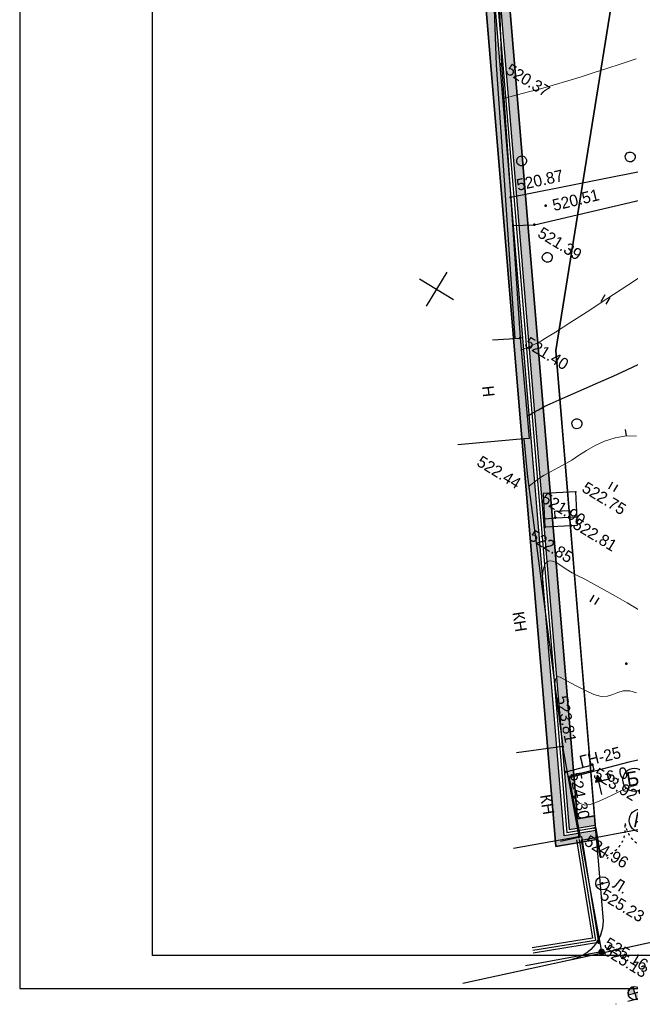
# Model space of a CAD drawing. Header units: millimetres. Extents: x 0 to 1576219, y -334896 to 156638.
# Tile 8 of 63: x 299981 to 346062, y -213232 to -138936. Entities that reach past the tile are written whole.
import ezdxf
from ezdxf import colors
from ezdxf.entities.mleader import LeaderData, LeaderLine
from ezdxf.math import Vec2, Vec3

# ---------------------------------------------------------------- set-up
doc = ezdxf.new("R2010")
doc.units = ezdxf.units.MM
doc.linetypes.add('ACAD_ISO03W100', pattern=[30, 12, -18])
doc.linetypes.add('Д_ТРОТ_ТРУБА', pattern=[3, 1.5, -1.5])
for name, color, linetype in [('(001) Сетка', 92, 'Continuous'), ('(003) Пункты', 7, 'Continuous'), ('(004) Точки рельефа', 7, 'Continuous'), ('(004a) Точки рельефа (отк.)', 7, 'Continuous'), ('(007) Здания', 7, 'Continuous'), ('(011) Колодцы', 7, 'Continuous'), ('(013) Газ', 30, 'ИК_Газопровод -------г--------'), ('(014) Водопровод', 5, 'ИК_Водопровод -------в--------'), ('(022) Возд. Линии', 7, 'Continuous'), ('(025) Дорога', 7, 'Continuous'), ('(031) Горизонтали', 42, 'Continuous'), ('(035) Откосы', 7, 'Continuous'), ('(036) Растительность', 7, 'Continuous'), ('(038) Деревья', 7, 'Continuous'), ('(040) Ограда', 7, 'Continuous'), ('GLUXOY OG', 7, 'Continuous'), ('METALL OG', 7, 'Continuous')]:
    doc.layers.add(name, color=color, linetype=linetype)
doc.layers.add('(032) Горизонтали утолщенные', color=32, linetype='Continuous', lineweight=30)
doc.layers.add('(042) Бергштрих', color=32, linetype='Continuous', lineweight=30)
doc.layers.add('К1', color=7, linetype='Continuous', lineweight=40, true_color=0x076e4b)
doc.styles.add('BM-431', font='txt')
doc.styles.add('D-431', font='txt')
doc.styles.add('FAYZXON', font='GOTHICB.TTF')
doc.styles.add('GOST', font='isocpeur.ttf')
doc.styles.add('P-131', font='txt')
doc.styles.add('S', font='txtwr', dxfattribs={"oblique": 15})
doc.linetypes.add('FENCELINE1', pattern='A,6.35,-2.54,[133,ltypeshp.shx,S=2.54,R=0,X=-2.54,Y=0],-2.54,25.4', length=36.83)
doc.linetypes.add('GAZ_VOZDUSH', pattern='A,1,-2,["~",Standard,S=3,R=0,X=-1.5,Y=-1.5],-1,10', length=14)
doc.linetypes.add('ИК_Водопровод -------в--------', pattern='A,9,-0.6,["В",Standard,S=1.2,R=0,X=0,Y=-0.6],-1.2', length=10.8)
doc.linetypes.add('ИК_Газопровод -------г--------', pattern='A,9,-0.6,["Г",Standard,S=1.2,R=0,X=0,Y=-0.6],-1.2', length=10.8)
doc.linetypes.add('ОГРАДА_БЕТ', pattern='A,4,["|",Standard,S=0.8,R=0,X=0,Y=-0.8],4', length=8)
doc.linetypes.add('ОГРАДА_ГЛИН', pattern='A,4,["|",Standard,S=0.8,R=0,X=0,Y=-0.8],0.5,["|",Standard,S=0.8,R=0,X=0,Y=-0.8],3.5', length=8)
doc.linetypes.add('ОГРАДА_М_1М', pattern='A,2.5,["о",Standard,S=1,R=0,X=0,Y=-0.35],0.5,["0",Standard,S=0.5,R=0,X=-0.3,Y=-0.25],2.5', length=5.5)
doc.linetypes.add('ОТКОСЫ_НЕУКР1', pattern='A,0.5,["|",Standard,S=-1.2,R=0,X=0,Y=1.2],1,["|",Standard,S=-0.5,R=0,X=0,Y=0.5],0.5', length=2)
doc.linetypes.add('ОТКОСЫ_УКРЕП', pattern='A,0.5,["|",Standard,S=1.2,R=0,X=0,Y=-1.2],0.8,[".",Standard,S=1,R=0.1,X=0.1,Y=-1.2],0.1,["|",Standard,S=0.5,R=0,X=0,Y=-0.5],0', length=1.4)
doc.dimstyles.new('MAGENTA genplan dimension', dxfattribs={"dimtxt": 1000, "dimasz": 500, "dimexe": 200, "dimexo": 300, "dimgap": 100, "dimtad": 1, "dimdec": 1, "dimlfac": 0.001, "dimzin": 1, "dimtxsty": 'FAYZXON', "dimblk": 'OBLIQUE', "dimcen": 0, "dimclrd": 142, "dimclre": 142, "dimclrt": 6, "dimadec": 0, "dimazin": 0, "dimtfac": 1, "dimtdec": 1, "dimtmove": 0, "dimatfit": 3, "dimldrblk": 'OBLIQUE', "dimfxl": 1, "dimlwd": 30, "dimlwe": 30, "dimarcsym": 0})

# ---------------------------------------------------------------- blocks, each defined once
blk = doc.blocks.new('_Oblique')
at = {"color": 0, "linetype": 'ByBlock', "lineweight": -2}
blk.add_line((-0.5, -0.5), (0.5, 0.5), dxfattribs=at)
blk = doc.blocks.new('*D293')
at = {"color": 142, "lineweight": 30, "transparency": 16777216}
for p, q in [((1989123, -731441), (1989123, -731185)), ((1989123, -731385), (1992223, -731385)), ((1992223, -731441), (1992223, -731185))]:
    blk.add_line(p, q, dxfattribs=at)
at = {"layer": 'Defpoints', "color": 0, "transparency": 16777216}
for p in [(1989123, -731741), (1992223, -731385), (1992223, -731741)]:
    blk.add_point(p, dxfattribs=at)
at = {"color": 142, "lineweight": 30, "transparency": 16777216, "xscale": 500, "yscale": 500, "zscale": 500, "rotation": 180}
blk.add_blockref('_Oblique', (1989123, -731385), dxfattribs=at)
at = {"color": 142, "lineweight": 30, "transparency": 16777216, "xscale": 500, "yscale": 500, "zscale": 500}
blk.add_blockref('_Oblique', (1992223, -731385), dxfattribs=at)
at = {"color": 6, "transparency": 16777216, "insert": (1990673, -730689), "char_height": 1000, "attachment_point": 5, "style": 'FAYZXON'}
blk.add_mtext('3,1', dxfattribs=at)
blk = doc.blocks.new('*D294')
at = {"color": 142, "lineweight": 30, "transparency": 16777216}
for p, q in [((1986356, -727461), (1986356, -724361)), ((1986433, -724361), (1986556, -724361)), ((1986433, -727461), (1986556, -727461))]:
    blk.add_line(p, q, dxfattribs=at)
at = {"layer": 'Defpoints', "color": 0, "transparency": 16777216}
for p in [(1986133, -724361), (1986356, -724361), (1986133, -727461)]:
    blk.add_point(p, dxfattribs=at)
at = {"color": 142, "lineweight": 30, "transparency": 16777216, "xscale": 500, "yscale": 500, "zscale": 500}
for p, rotation in [((1986356, -724361), 90), ((1986356, -727461), 270)]:
    blk.add_blockref('_Oblique', p, dxfattribs=dict(at, rotation=rotation))
at = {"color": 6, "transparency": 16777216, "insert": (1985661, -725911), "char_height": 1000, "attachment_point": 5, "rotation": 90, "style": 'FAYZXON'}
blk.add_mtext('3,1', dxfattribs=at)
blk = doc.blocks.new('d')
at = {"layer": '(038) Деревья'}
blk.add_ellipse((0, 0), major_axis=(0.265, 0.265), ratio=1, start_param=5.497787, end_param=11.780972, dxfattribs=at)
blk = doc.blocks.new('I04010')
for p, q in [((-0.412273, 0.007146), (-0.412273, 1.207146)), ((0.387727, 1.207146), (0.387727, 0.007146))]:
    blk.add_line(p, q)
blk = doc.blocks.new('Setka')
at = {"layer": '(001) Сетка'}
for p, q in [((0, 1.5), (0, -1.5)), ((-1.5, 0), (1.5, 0))]:
    blk.add_line(p, q, dxfattribs=at)
blk = doc.blocks.new('I00110-flat-6')
h = blk.add_hatch(color=7)
edge = h.paths.add_edge_path()
edge.add_line((0.354, 0.354), (0, 0))
edge.add_line((0, 0), (0.354, -0.354))
edge.add_arc((0, 0), 0.5, 315, 405)
edge = h.paths.add_edge_path()
edge.add_line((-0.354, -0.354), (0, 0))
edge.add_line((0, 0), (-0.354, 0.354))
edge.add_arc((0, 0), 0.5, 135, 225)
at = {"layer": '(003) Пункты'}
blk.add_circle((0, 0), 0.5, dxfattribs=at)
at = {"color": 7}
for points in [[(0, 0), (-0.354, 0.354, 0.414214), (-0.354, -0.354)], [(0, 0), (0.354, -0.354, 0.414214), (0.354, 0.354)]]:
    blk.add_lwpolyline(points, format="xyb", close=True, dxfattribs=at)
blk.add_lwpolyline([(0.008, 0), (0.008, 0)], dxfattribs=at)
at = {"color": 4, "linetype": 'Continuous', "style": 'S', "oblique": 15}
blk.add_attdef('G', (0.692, 0.111), '', height=1, dxfattribs=at)
at = {"color": 4, "style": 'S', "oblique": 15}
blk.add_attdef('Z', (0.738, -1.15), '', height=1, dxfattribs=at)
blk = doc.blocks.new('I01171-flat-6')
at = {"layer": '(011) Колодцы'}
blk.add_line((-0.349, -0.361), (0.349, 0.351), dxfattribs=at)
blk.add_circle((0, 0), 0.5, dxfattribs=at)
at = {"color": 4, "style": 'S', "oblique": 15}
blk.add_attdef('Z', (0.547, 0.808), '', height=1, rotation=90, dxfattribs=at)
blk = doc.blocks.new('wef-flat-8')
at = {"layer": '(025) Дорога', "linetype": 'Д_ТРОТ_ТРУБА'}
blk.add_hatch(color=0, dxfattribs=at).paths.add_polyline_path([(-1751554.747, -1402386.181), (-1751554.392, -1402385.83), (-1751554.921, -1402385.65)])
at = {"layer": '(022) Возд. Линии', "color": 0}
for points in [[(-1751554.921, -1402385.65), (-1751554.747, -1402386.181)], [(-1751553.867, -1402386.717), (-1751554.569, -1402386.006)]]:
    blk.add_lwpolyline(points, dxfattribs=at)
at = {"layer": '(025) Дорога', "color": 0, "linetype": 'Д_ТРОТ_ТРУБА'}
blk.add_lwpolyline([(-1751554.747, -1402386.181), (-1751554.392, -1402385.83), (-1751554.921, -1402385.65), (-1751554.747, -1402386.181)], close=True, dxfattribs=at)
blk.add_lwpolyline([(-1751554.747, -1402386.181), (-1751554.392, -1402385.83)], dxfattribs=at)
blk = doc.blocks.new('A$C05d28b1e')
at = {"layer": '(013) Газ', "linetype": 'ByBlock'}
h = blk.add_hatch(color=0, dxfattribs=at)
edge = h.paths.add_edge_path()
edge.add_arc((-79041, -148438), 250, 0, 360)
at = {"layer": '(004) Точки рельефа', "color": 7, "linetype": 'ByBlock', "lineweight": -2}
for p in [(-120282, -95139), (-111903, -102503), (-114488, -103345), (-111868, -104186), (-108359, -112026), (-99043, -122260), (-99360, -123261), (-88753, -128887), (-89595, -136725), (-88440, -138257), (-85020, -141918), (-81677, -143986), (-79606, -147960)]:
    blk.add_point(p, dxfattribs=at)
at = {"layer": '(004) Точки рельефа', "color": 0}
for p in [(-98722, -119777), (-102445, -120717)]:
    blk.add_point(p, dxfattribs=at)
at = {"layer": '(004a) Точки рельефа (отк.)', "color": 7, "linetype": 'ByBlock', "lineweight": -2}
for p in [(-97729, -122155), (-86969, -136732), (-79041, -148438)]:
    blk.add_point(p, dxfattribs=at)
at = {"layer": '(007) Здания', "ltscale": 600}
for points in [[(-110065, -113261), (-108345, -112046), (-103834, -118163), (-104154, -118399), (-108178, -121367)], [(-104154, -118399), (-102445, -120717), (-89595, -136725), (-92341, -138929)], [(-89601, -136730), (-85020, -141918), (-88768, -145227)]]:
    blk.add_lwpolyline(points, dxfattribs=at)
at = {"layer": '(013) Газ', "linetype": 'GAZ_VOZDUSH', "ltscale": 600, "flags": 128}
for points in [[(-29501, -81599), (-34885, -86796), (-57126, -108761), (-84722, -135134), (-87949, -138482), (-84911, -141883), (-86034, -142931)], [(-77834, -135879), (-84728, -142051), (-79041, -148438), (-83402, -152321)]]:
    blk.add_lwpolyline(points, dxfattribs=at)
at = {"layer": '(014) Водопровод', "linetype": 'GAZ_VOZDUSH', "ltscale": 600, "flags": 128}
for points in [[(-99707, -122750), (-99043, -122260), (-97670, -121329)], [(-99043, -122260), (-99325, -121842), (-98415, -121229), (-98134, -121644)]]:
    blk.add_lwpolyline(points, dxfattribs=at)
at = {"layer": '(025) Дорога', "linetype": 'Д_ТРОТ_ТРУБА', "ltscale": 600, "flags": 128}
blk.add_lwpolyline([(150815, 142076), (135921, 113311), (125552, 93370), (117383, 77821), (104208, 56333), (99627, 49152), (88708, 25275), (72217, 300), (60109, -13961), (40976, -33812), (21855, -53057), (7525, -67385), (-21145, -96032), (-41237, -115998), (-56020, -131074), (-73097, -148290), (-76079, -151266)], dxfattribs=at)
at = {"layer": '(031) Горизонтали', "color": 42, "linetype": 'Continuous', "lineweight": 0, "ltscale": 600}
for points in [[(-118793, -97248), (-118723, -97174), (-118577, -97020), (-118342, -96774), (-118000, -96417), (-117527, -95924), (-117007, -95378), (-116439, -94778), (-115828, -94121), (-115173, -93408), (-114645, -92812), (-114021, -92089), (-113327, -91272), (-112585, -90395), (-111820, -89491)], [(-101686, -120525), (-101602, -120320), (-101413, -119953), (-101147, -119472), (-100830, -118924), (-100489, -118356), (-100240, -117895), (-99974, -117335), (-99670, -116709), (-99307, -116049), (-98864, -115388), (-98321, -114758), (-97657, -114192), (-97004, -113822)], [(-107809, -112834), (-107801, -112817), (-107778, -112775), (-107736, -112697), (-107670, -112580), (-107566, -112437), (-107373, -112173), (-107134, -111828), (-106893, -111439), (-106702, -111068), (-106307, -110273), (-105747, -109132), (-105061, -107725), (-104289, -106128), (-103469, -104421), (-102640, -102682)], [(-97160, -127300), (-97181, -127247), (-97239, -127124), (-97356, -126908), (-97542, -126580), (-97759, -126144), (-97868, -125806), (-97882, -125579), (-97850, -125445), (-97819, -125385), (-97781, -125332), (-97690, -125245), (-97520, -125160), (-97239, -125113), (-96816, -125120), (-96331, -125150), (-95807, -125146), (-95365, -125114), (-94737, -125071), (-93958, -125024), (-93064, -124980), (-92090, -124945), (-91072, -124928), (-90045, -124934)], [(-101854, -121454), (-101865, -121426), (-101901, -121352), (-101961, -121224), (-101686, -120525)], [(-92467, -133147), (-92482, -133112), (-92526, -133027), (-92612, -132874), (-92715, -132653), (-92717, -132420), (-92468, -132352), (-91914, -132313), (-91177, -132281), (-90379, -132232), (-89642, -132142), (-89086, -131988), (-88673, -131720), (-88391, -131404), (-88154, -131074), (-87872, -130761), (-87458, -130499), (-86949, -130382)], [(-87212, -139435), (-87011, -139509), (-86705, -139617), (-86291, -139701), (-85875, -139642), (-85562, -139396), (-85187, -138937), (-84788, -138364), (-84406, -137772), (-84079, -137259), (-83846, -136922), (-83625, -136650), (-83447, -136444), (-83305, -136280)]]:
    blk.add_lwpolyline(points, dxfattribs=at)
at = {"layer": '(032) Горизонтали утолщенные', "color": 32, "linetype": 'Continuous', "lineweight": 30, "ltscale": 600}
blk.add_lwpolyline([(-104827, -116816), (-104753, -116675), (-104597, -116378), (-104363, -115951), (-104079, -115468), (-103838, -115105), (-103421, -114507), (-102872, -113727), (-102234, -112823), (-101553, -111850), (-100871, -110863), (-100232, -109919), (-99680, -109073), (-99260, -108380), (-98862, -107682), (-98610, -107232)], dxfattribs=at)
at = {"layer": '(035) Откосы', "linetype": 'ОТКОСЫ_УКРЕП', "ltscale": 600}
blk.add_lwpolyline([(-114488, -103345), (-101971, -91834)], dxfattribs=at)
at = {"layer": '(035) Откосы', "linetype": 'ОТКОСЫ_НЕУКР1', "ltscale": 600}
blk.add_lwpolyline([(-113250, -105099), (-111868, -104186), (-100697, -93219)], dxfattribs=at)
blk.add_lwpolyline([(-99360, -123261), (-97305, -121867), (-98722, -119777), (-100777, -121171)], close=True, dxfattribs=at)
at = {"layer": '(040) Ограда', "ltscale": 600, "flags": 128}
for points in [[(-65264, 129736), (-69528, 127118), (-60665, 110686), (-137359, 64080), (-200340, 25826), (-120613, -95364), (-115995, -101905)], [(-115995, -101905), (-108686, -112257)], [(-88077, -138456), (-86681, -137010)], [(-86969, -136732), (-86681, -137010)], [(-85020, -141918), (-84870, -141786), (-79606, -147960), (-83411, -151204)], [(-85043, -142200), (-80170, -147915), (-83670, -150900)]]:
    blk.add_lwpolyline(points, dxfattribs=at)
at = {"layer": '(040) Ограда', "linetype": 'ОГРАДА_БЕТ', "ltscale": 600, "flags": 128}
for points in [[(-64714, 129605), (-68996, 126975), (-60133, 110541), (-137151, 63738), (-199778, 25699), (-120282, -95139), (-115668, -101674)], [(-115668, -101674), (-108359, -112026)], [(-88342, -138156), (-86969, -136732)]]:
    blk.add_lwpolyline(points, dxfattribs=at)
at = {"layer": '(040) Ограда', "linetype": 'ОГРАДА_М_1М', "ltscale": 600, "flags": 128}
blk.add_lwpolyline([(-84890, -142070), (-79888, -147938), (-83541, -151052)], dxfattribs=at)
at = {"layer": '(042) Бергштрих', "color": 32, "linetype": 'Continuous', "lineweight": 30, "ltscale": 600}
blk.add_line((-97657, -114192), (-97982, -113812), dxfattribs=at)
at = {"layer": '(001) Сетка', "xscale": 1000, "yscale": 1000, "zscale": 1000}
blk.add_blockref('Setka', (-115665, -112169), dxfattribs=at)
at = {"layer": '(022) Возд. Линии', "xscale": 1000, "yscale": 1000, "zscale": 1000}
for name, p in [('wef-flat-8', (1751468668, 1402248447)), ('I01171-flat-6', (-81677, -143986)), ('I00110-flat-6', (-75286, -149802))]:
    blk.add_blockref(name, p, dxfattribs=at)
at = {"layer": '(036) Растительность', "linetype": 'Continuous', "xscale": 500, "yscale": 500, "zscale": 500}
for p in [(-104356, -106515), (-96519, -118294), (-93300, -126324)]:
    blk.add_blockref('I04010', p, dxfattribs=at)
at = {"layer": '(038) Деревья', "linetype": 'Continuous', "xscale": 1000, "yscale": 1000, "zscale": 1000}
for p in [(-108351, -96055), (-115199, -100564), (-109763, -105786), (-101333, -115356)]:
    blk.add_blockref('d', p, dxfattribs=at)
at = {"layer": '(004) Точки рельефа', "linetype": 'ByBlock', "char_height": 875, "attachment_point": 4, "style": 'D-431'}
for s, insert in [('520.37', (-119736, -95121)), ('521.39', (-111280, -104404)), ('521.40', (-107824, -111998)), ('522.75', (-98438, -119094)), ('522.44', (-106242, -121537)), ('521.90', (-100644, -121373)), ('522.85', (-99978, -124270)), ('524.96', (-84442, -141784)), ('525.23', (-81299, -144631)), ('525.16', (-79160, -147608))]:
    blk.add_mtext(s, dxfattribs=dict(at, insert=insert))
for s, insert, rotation in [('520.87', (-114561, -102336), 43.66696), ('520.51', (-111442, -102228), 44.82452), ('523.81', (-91640, -133483), 312.18147), ('524.30', (-87773, -137891), 312.08029)]:
    blk.add_mtext(s, dxfattribs=dict(at, insert=insert, rotation=rotation))
at = {"layer": '(004a) Точки рельефа (отк.)', "linetype": 'ByBlock', "char_height": 875, "attachment_point": 4, "style": 'D-431'}
for s, insert in [('522.81', (-97604, -121805)), ('523.92', (-86495, -137090)), ('525.13', (-78916, -148088))]:
    blk.add_mtext(s, dxfattribs=dict(at, insert=insert))
at = {"layer": '(007) Здания', "style": 'P-131'}
for s, rotation, p in [('Н', 307.40881, (-108922, -116660)), ('КН', 310.46154, (-98100, -130051)), ('КН', 310.46154, (-89156, -140757))]:
    blk.add_text(s, height=880, rotation=rotation, dxfattribs=at).set_placement(p)
at = {"layer": '(011) Колодцы', "style": 'BM-431'}
blk.add_text('Л.', height=875, dxfattribs=at).set_placement((-80944, -143863))
at = {"layer": '(013) Газ', "color": 0, "linetype": 'Continuous', "style": 'BM-431'}
for s, p in [('ГН-25', (-87603, -137353)), ('6.0', (-85269, -137290))]:
    blk.add_text(s, height=875, rotation=44.64228, dxfattribs=at).set_placement(p)
blk = doc.blocks.new('A$C086e4636')
at = {"color": 0, "lineweight": 30, "ltscale": 400}
for points in [[(-2733, 65), (-2524, 65), (-2524, -6), (-2733, -6)], [(-2500, 0), (-2500, -2452), (-2524, -2452), (-2524, 0)], [(2534, 0), (2534, -2452), (2558, -2452), (2558, 0)], [(2767, 65), (2558, 65), (2558, -6), (2767, -6)], [(-2524, -2452), (-2524, -2518), (-2458, -2518), (-2458, -2452)], [(2558, -2452), (2558, -2518), (2492, -2518), (2492, -2452)]]:
    blk.add_lwpolyline(points, close=True, dxfattribs=at)
at = {"color": 0, "linetype": 'ACAD_ISO03W100', "lineweight": 25, "ltscale": 15}
for points in [[(0, 0, -0.433127), (-2458, -2518)], [(34, 0, 0.433127), (2492, -2518)]]:
    blk.add_lwpolyline(points, format="xyb", dxfattribs=at)
blk = doc.blocks.new('A$Cdc330da0')
at = {"color": 0, "lineweight": 30, "ltscale": 400}
for points in [[(-2570, 1291), (-2360, 1291), (-2360, 1220), (-2570, 1220)], [(141, 1226), (141, -1226), (164, -1226), (164, 1226)], [(374, 1291), (164, 1291), (164, 1220), (374, 1220)], [(164, -1226), (164, -1292), (98, -1292), (98, -1226)]]:
    blk.add_lwpolyline(points, close=True, dxfattribs=at)
at = {"color": 0, "linetype": 'ACAD_ISO03W100', "lineweight": 25, "ltscale": 15}
blk.add_lwpolyline([(-2360, 1226, 0.4331272), (98, -1292)], format="xyb", dxfattribs=at)
blk = doc.blocks.new('A$C506b9f70')
at = {"color": 0, "ltscale": 400, "xscale": 1.230330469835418, "yscale": 1.230330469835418, "zscale": 1.230330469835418, "rotation": 179.9999999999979}
blk.add_blockref('A$C086e4636', (-371, -1573), dxfattribs=at)
at = {"color": 0, "xscale": 0.7338707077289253, "yscale": 0.7338707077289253, "zscale": 0.7338707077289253, "rotation": 180.000000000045}
blk.add_blockref('A$Cdc330da0', (-5507, -705), dxfattribs=at)
blk = doc.blocks.new('A$C204b781e')
h = blk.add_hatch(color=1)
h.dxf.hatch_style = 1
h.paths.add_polyline_path([(-1750, 1750), (1750, 1750), (1750, -1750), (-1750, -1750)])
for p, q in [((-4299.18, 1550), (-4779.18, 1550)), ((-4299.18, -1550), (-4779.18, -1550))]:
    blk.add_line(p, q)
for points in [[(1750, 1750), (1750, 2550), (-1750, 2550), (-1750, 1750)], [(-1750, -1750), (-1750, -2550), (1750, -2550), (1750, -1750)]]:
    blk.add_lwpolyline(points)
at = {"ltscale": 0.2}
blk.add_lwpolyline([(-1750, 1750), (1750, 1750), (1750, -1750), (-1750, -1750)], close=True, dxfattribs=at)
at = {"color": 2, "ltscale": 0.2}
blk.add_lwpolyline([(-1550, 1550), (1550, 1550), (1550, -1550), (-1550, -1550)], close=True, dxfattribs=at)
for centre in [(-5769.45, 1550), (-5791.68, -1550), (-1550, -6751.43), (1550, -6751.43)]:
    blk.add_circle(centre, 877.5)
at = {"ltscale": 50}
for s, p in [('Б', (-6363.77, 1129.49)), ('А', (-6386, -1970.51)), ('1', (-2199.03, -7262.02)), ('2', (900.97, -7262.02))]:
    blk.add_text(s, height=1080, dxfattribs=at).set_placement(p)
dim = blk.add_linear_dim(base=(-4316.6, 1550), p1=(-4539.18, -1550), p2=(-4539.18, 1550), angle=90, dimstyle='MAGENTA genplan dimension')
dim.commit()
dim.dimension.update_dxf_attribs({"geometry": '*D294', "text_midpoint": (-5011.78, 0), "insert": (-1990672.56, 725911.28)})
dim = blk.add_linear_dim(base=(1550, -5473.25), p1=(-1550, -5830.12), p2=(1550, -5830.12), dimstyle='MAGENTA genplan dimension')
dim.commit()
dim.dimension.update_dxf_attribs({"geometry": '*D293', "text_midpoint": (0, -4778.07), "insert": (-1990672.56, 725911.28)})

msp = doc.modelspace()

# ---------------------------------------------------------------- hatches: boundary and pattern name
at = {"true_color": 0xb1ab95}
h = msp.add_hatch(color=253, dxfattribs=at)
h.dxf.hatch_style = 1
edge = h.paths.add_edge_path(flags=17)
edge.add_line((343420.655, -199706.481), (343362.341, -199006.181))
edge.add_line((343362.341, -199006.181), (342076.349, -199228.438))
edge.add_line((342076.349, -199228.438), (336804.038, -135912.752))
edge.add_line((336804.038, -135912.752), (333198.074, -35331.661))
edge.add_arc((340132.883, -34378.551), 7000, 180.00000015, 187.8256259, ccw=False)
edge.add_line((333132.883, -34378.551), (333132.883, -33513.298))
edge.add_line((333132.883, -33513.298), (331876.277, 1537.182))
edge.add_line((331876.277, 1537.182), (481405.729, 1522.586))
edge.add_line((481405.729, 1522.586), (481044.993, -8881.341))
edge.add_line((481044.993, -8881.341), (477779.736, -8841.621))
edge.add_line((477779.736, -8841.621), (477706.755, -14841.177))
edge.add_line((477706.755, -14841.177), (480837.027, -14879.255))
edge.add_line((480837.027, -14879.255), (477060.555, -123795.887))
edge.add_line((477060.555, -123795.887), (440367.499, -125207.107))
edge.add_line((440367.499, -125207.107), (437547.553, -129401.84))
edge.add_line((437547.553, -129401.84), (437752.191, -131676.945))
edge.add_line((437752.191, -131676.945), (410180.409, -136859.222))
edge.add_line((410180.409, -136859.222), (415909.299, -187062.516))
edge.add_line((415909.299, -187062.516), (355337.759, -197050.472))
edge.add_line((355337.759, -197050.472), (354621.109, -192708.604))
edge.add_line((354621.109, -192708.604), (348936.832, -193646.827))
edge.add_line((348936.832, -193646.827), (349362.314, -198756.485))
edge.add_line((349362.314, -198756.485), (350814.334, -198505.534))
edge.add_line((350814.334, -198505.534), (350179.275, -194657.99))
edge.add_line((350179.275, -194657.99), (353632.551, -194088.007))
edge.add_line((353632.551, -194088.007), (354267.744, -197936.365))
edge.add_line((354267.744, -197936.365), (416680.292, -187644.836))
edge.add_line((416680.292, -187644.836), (410949.73, -137426.881))
edge.add_line((410949.73, -137426.881), (438506.333, -132247.457))
edge.add_line((438506.333, -132247.457), (438266.977, -129586.367))
edge.add_line((438266.977, -129586.367), (440749.931, -125892.916))
edge.add_line((440749.931, -125892.916), (477737.589, -124470.365))
edge.add_line((477737.589, -124470.365), (482130.419, 2222.516))
edge.add_line((482130.419, 2222.516), (331150.729, 2237.253))
edge.add_line((331150.729, 2237.253), (336105.08, -135954.359))
edge.add_line((336105.08, -135954.359), (341442.206, -200048.413))
edge.add_line((341442.206, -200048.413), (343420.655, -199706.481))
h.paths.add_polyline_path([(335705.675, -135978.134), (330736.13, 2637.293), (482544.527, 2622.475), (478124.466, -124855.782), (440968.463, -126284.807), (438678.076, -129691.81), (438937.271, -132573.464), (411389.342, -137751.258), (417120.526, -187974.659), (354332.879, -198330.986), (354463.098, -199119.925), (351009.821, -199689.908), (350879.476, -198900.206), (349395.637, -199156.656), (349561.227, -201145.243), (355842.501, -200108.483), (355630.878, -198826.35), (417891.516, -188556.948), (412158.662, -138318.917), (439691.413, -133143.976), (439397.499, -129876.337), (441350.895, -126970.617), (478801.5, -125530.26), (483269.216, 3322.405), (330010.582, 3337.364), (335006.717, -136019.742), (340445.695, -201336.947), (343512.291, -200806.951), (343453.977, -200106.651), (341079.838, -200516.971)])

# ---------------------------------------------------------------- block references
at = {"rotation": 9.372491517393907}
msp.add_blockref('A$C204b781e', (352321.186, -196888.958), dxfattribs=at)

# ---------------------------------------------------------------- next in the draw order: block references
at = {"color": 5, "lineweight": 50, "rotation": 328.7134303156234}
msp.add_blockref('A$C05d28b1e', (488531.156, -123473.137), dxfattribs=at)

# ---------------------------------------------------------------- next in the draw order: linework, layer by layer
msp.add_lwpolyline([(299992.069, -212044.215), (720492.069, -212044.215), (720492.069, 84955.785), (299992.069, 84955.785)], close=True)
msp.add_lwpolyline([(717992.069, -209544.215), (309992.069, -209544.215), (309992.069, 82455.785), (717992.069, 82455.785), (717992.069, -209544.215)])
at = {"color": 8}
for points in [[(343573.19, -200796.426), (340445.695, -201336.947), (335006.717, -136019.742), (330010.582, 3337.364), (483269.216, 3322.405), (478801.5, -125530.26), (441350.895, -126970.617), (439397.499, -129876.337), (439691.413, -133143.976), (412158.662, -138318.917), (417891.516, -188556.948), (355630.878, -198826.35), (355842.501, -200108.483), (349561.227, -201145.243)], [(481044.993, -8881.341), (481405.729, 1522.586), (331876.277, 1537.182), (336804.038, -135912.752), (342076.349, -199228.438), (343362.341, -199006.181)], [(336105.08, -135954.359), (341442.206, -200048.413), (343420.655, -199706.481), (343362.341, -199006.181), (342076.349, -199228.438), (336804.038, -135912.752)], [(335006.717, -136019.742), (340445.695, -201336.947), (343512.291, -200806.951), (343453.977, -200106.651), (341079.838, -200516.971), (335705.675, -135978.134)], [(333435.136, -211636.176), (521583.64, -170628.807)], [(333435.136, -211636.176), (373178.217, -202974.086)]]:
    msp.add_lwpolyline(points, dxfattribs=at)
msp.add_lwpolyline([(354445.314, -90643.152, 0.48309225), (351667.224, -86851.85), (349449.801, -86766.738), (350830.578, -50793.228), (353828.371, -50908.293, 0.414213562), (356941.228, -48025.565), (357076.796, -44493.615, 0.425495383), (354079.003, -41378.551), (340132.883, -41378.551, -0.374752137), (333198.074, -35331.661), (336804.038, -135912.752), (342076.349, -199228.438), (343362.341, -199006.181), (340438.602, -163894.724), (349007.776, -110443.147)], format="xyb", close=True, dxfattribs=at)
msp.add_lwpolyline([(349007.776, -110443.147), (340438.602, -163894.724), (344000.153, -206665.732, -0.376197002), (341649.359, -209845.868), (353476.287, -207268.164, -0.453284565), (349847.734, -204585.935), (347816.423, -180191.731, -0.39720505), (350383.002, -176972.764), (403461.684, -169417.548), (403742.674, -171392.426), (407706.113, -170833.783), (407424.386, -168853.726), (403756.848, -143107.283), (365146.612, -148607.247), (365569.686, -151577.265, -0.414213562), (363022.742, -154970.358), (351623.135, -156594.213, -0.505219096), (348237.885, -153149.309), (354926.012, -111431.062, -0.161682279)], format="xyb", dxfattribs=at)
at = {"color": 8, "lineweight": 30}
for points in [[(349007.776, -110443.147), (340438.602, -163894.724)], [(340438.602, -163894.724), (349007.776, -110443.147)], [(336804.038, -135912.752), (342076.349, -199228.438)], [(340438.602, -163894.724), (344000.153, -206665.732)], [(343362.341, -199006.181), (340438.602, -163894.724)], [(342076.349, -199228.438), (343362.341, -199006.181)], [(341649.359, -209845.868), (353476.287, -207268.164)]]:
    msp.add_lwpolyline(points, dxfattribs=at)
msp.add_lwpolyline([(344000.153, -206665.732, -0.376197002), (341649.359, -209845.868)], format="xyb", dxfattribs=at)
at = {"layer": 'GLUXOY OG', "color": 186, "linetype": 'ОГРАДА_ГЛИН', "lineweight": 30, "ltscale": 400}
for points in [[(341079.838, -200516.971), (335705.675, -135978.134), (330736.13, 2637.293), (482544.527, 2622.475), (478124.466, -124855.782), (440968.463, -126284.807), (438678.076, -129691.81), (438937.271, -132573.464), (411389.342, -137751.258), (417120.526, -187974.659)], [(416680.292, -187644.836), (410949.73, -137426.881), (438506.333, -132247.457), (438266.977, -129586.367), (440749.931, -125892.916), (477737.589, -124470.365), (482130.419, 2222.516), (331150.729, 2237.253), (336105.08, -135954.359), (341442.206, -200048.413)]]:
    msp.add_lwpolyline(points, dxfattribs=at)
at = {"layer": 'GLUXOY OG', "color": 186, "lineweight": 30, "ltscale": 400}
msp.add_lwpolyline([(416900.409, -187809.747), (411169.536, -137589.069), (438721.802, -132410.46), (438472.526, -129639.089), (440859.197, -126088.862), (477931.027, -124663.074), (482337.473, 2422.495), (330943.43, 2437.273), (335905.377, -135966.247), (341261.022, -200282.692)], dxfattribs=at)
at = {"layer": 'METALL OG', "color": 5, "lineweight": 30, "ltscale": 120}
for points in [[(341442.206, -200048.413), (343420.655, -199706.481)], [(343453.977, -200106.651), (341079.838, -200516.971)]]:
    msp.add_lwpolyline(points, dxfattribs=at)
at = {"layer": 'METALL OG', "color": 5, "linetype": 'FENCELINE1', "lineweight": 30, "ltscale": 80}
msp.add_lwpolyline([(343437.316, -199906.566), (341261.022, -200282.692)], dxfattribs=at)

# ---------------------------------------------------------------- next in the draw order: block references
at = {"color": 5, "xscale": 0.7177323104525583, "yscale": 0.7177323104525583, "zscale": 0.7177323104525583, "rotation": 188.9636466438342}
msp.add_blockref('A$C506b9f70', (345555.658, -200741.635), dxfattribs=at)

# ---------------------------------------------------------------- next in the draw order: leaders
at = {"layer": 'К1', "color": 0, "linetype": 'ByBlock', "lineweight": 0, "ltscale": 250}
ml = msp.add_multileader_mtext('Standard', dxfattribs=at)
ml.set_content('УП1,2 90%%D', style='GOST')
ml.set_leader_properties()
ml.build(insert=Vec2(0, 0))
ml.multileader.update_dxf_attribs({"text_left_attachment_type": 6, "text_right_attachment_type": 6, "dogleg_length": 0.001, "arrow_head_size": 750, "scale": 500})
ctx = ml.context
ctx.base_point, ctx.scale, ctx.char_height, ctx.arrow_head_size, ctx.landing_gap_size, ctx.plane_origin = Vec3(740669.526, -189800.546, 3656), 500, 500, 750, 0, Vec3(775757.993, -176241.907, 3656)
ctx.left_attachment, ctx.right_attachment, ctx.text_align_type = 6, 6, 1
notes = []
notes.append((ctx, [(0, (0, 0, 0), (0, 0), (1, 0), 1, [])]))
ctx.mtext.insert, ctx.mtext.alignment, ctx.mtext.flow_direction = Vec3(742057.026, -189200.546, 3656), 2, 5
ctx.mtext.has_bg_fill, ctx.mtext.bg_color, ctx.mtext.bg_scale_factor, ctx.mtext.bg_transparency, ctx.mtext.use_window_bg_color = 1, -1023410173, 1.1, 0, 0
for ctx, leaders in notes:
    for number, flags, end, landing, length, lines in leaders:
        leader = LeaderData()
        leader.index, (leader.has_last_leader_line, leader.has_dogleg_vector, leader.attachment_direction) = number, flags
        leader.last_leader_point, leader.dogleg_vector, leader.dogleg_length = Vec3(end), Vec3(landing), length
        for number, points, colour, breaks in lines:
            line = LeaderLine()
            line.index, line.vertices, line.color, line.breaks = number, Vec3.list(points), colors.encode_raw_color(colour), breaks
            leader.lines.append(line)
        ctx.leaders.append(leader)

# ---------------------------------------------------------------- next in the draw order: leaders
ml = msp.add_multileader_mtext('Standard', dxfattribs=at)
ml.set_content('УП3 90%%D', style='GOST')
ml.set_leader_properties()
ml.build(insert=Vec2(0, 0))
ml.multileader.update_dxf_attribs({"text_left_attachment_type": 6, "text_right_attachment_type": 6, "dogleg_length": 0.001, "arrow_head_size": 750, "scale": 500})
ctx = ml.context
ctx.base_point, ctx.scale, ctx.char_height, ctx.arrow_head_size, ctx.landing_gap_size, ctx.plane_origin = Vec3(752427.104, -190628.39, 3656), 500, 500, 750, 0, Vec3(786128.071, -177069.751, 3656)
ctx.left_attachment, ctx.right_attachment, ctx.text_align_type = 6, 6, 1
notes = []
notes.append((ctx, [(0, (0, 0, 0), (0, 0), (1, 0), 1, [])]))
ctx.mtext.insert, ctx.mtext.alignment, ctx.mtext.flow_direction = Vec3(753602.104, -190028.39, 3656), 2, 5
ctx.mtext.has_bg_fill, ctx.mtext.bg_color, ctx.mtext.bg_scale_factor, ctx.mtext.bg_transparency, ctx.mtext.use_window_bg_color = 1, -1023410173, 1.1, 0, 0
for ctx, leaders in notes:
    for number, flags, end, landing, length, lines in leaders:
        leader = LeaderData()
        leader.index, (leader.has_last_leader_line, leader.has_dogleg_vector, leader.attachment_direction) = number, flags
        leader.last_leader_point, leader.dogleg_vector, leader.dogleg_length = Vec3(end), Vec3(landing), length
        for number, points, colour, breaks in lines:
            line = LeaderLine()
            line.index, line.vertices, line.color, line.breaks = number, Vec3.list(points), colors.encode_raw_color(colour), breaks
            leader.lines.append(line)
        ctx.leaders.append(leader)

# ---------------------------------------------------------------- next in the draw order: leaders
ml = msp.add_multileader_mtext('Standard', dxfattribs=at)
ml.set_content('УП4 90%%D', style='GOST')
ml.set_leader_properties()
ml.build(insert=Vec2(0, 0))
ml.multileader.update_dxf_attribs({"text_left_attachment_type": 6, "text_right_attachment_type": 6, "dogleg_length": 0.001, "arrow_head_size": 750, "scale": 500})
ctx = ml.context
ctx.base_point, ctx.scale, ctx.char_height, ctx.arrow_head_size, ctx.landing_gap_size, ctx.plane_origin = Vec3(749897.856, -197249.302, 3656), 500, 500, 750, 0, Vec3(782423.822, -183690.663, 3656)
ctx.left_attachment, ctx.right_attachment, ctx.text_align_type = 6, 6, 1
notes = []
notes.append((ctx, [(0, (0, 0, 0), (0, 0), (1, 0), 1, [])]))
ctx.mtext.insert, ctx.mtext.alignment, ctx.mtext.flow_direction = Vec3(751097.856, -196649.302, 3656), 2, 5
ctx.mtext.has_bg_fill, ctx.mtext.bg_color, ctx.mtext.bg_scale_factor, ctx.mtext.bg_transparency, ctx.mtext.use_window_bg_color = 1, -1023410173, 1.1, 0, 0
for ctx, leaders in notes:
    for number, flags, end, landing, length, lines in leaders:
        leader = LeaderData()
        leader.index, (leader.has_last_leader_line, leader.has_dogleg_vector, leader.attachment_direction) = number, flags
        leader.last_leader_point, leader.dogleg_vector, leader.dogleg_length = Vec3(end), Vec3(landing), length
        for number, points, colour, breaks in lines:
            line = LeaderLine()
            line.index, line.vertices, line.color, line.breaks = number, Vec3.list(points), colors.encode_raw_color(colour), breaks
            leader.lines.append(line)
        ctx.leaders.append(leader)

# ---------------------------------------------------------------- next in the draw order: leaders
ml = msp.add_multileader_mtext('Standard', dxfattribs=at)
ml.set_content('УП5.6 90%%D', style='GOST')
ml.set_leader_properties()
ml.build(insert=Vec2(0, 0))
ml.multileader.update_dxf_attribs({"text_left_attachment_type": 6, "text_right_attachment_type": 6, "dogleg_length": 0.001, "arrow_head_size": 750, "scale": 500})
ctx = ml.context
ctx.base_point, ctx.scale, ctx.char_height, ctx.arrow_head_size, ctx.landing_gap_size, ctx.plane_origin = Vec3(760430.922, -194191.015, 3656), 500, 500, 750, 0, Vec3(791756.888, -180632.376, 3656)
ctx.left_attachment, ctx.right_attachment, ctx.text_align_type = 6, 6, 1
notes = []
notes.append((ctx, [(0, (0, 0, 0), (0, 0), (1, 0), 1, [])]))
ctx.mtext.insert, ctx.mtext.alignment, ctx.mtext.flow_direction = Vec3(761855.922, -193591.015, 3656), 2, 5
ctx.mtext.has_bg_fill, ctx.mtext.bg_color, ctx.mtext.bg_scale_factor, ctx.mtext.bg_transparency, ctx.mtext.use_window_bg_color = 1, -1023410173, 1.1, 0, 0
for ctx, leaders in notes:
    for number, flags, end, landing, length, lines in leaders:
        leader = LeaderData()
        leader.index, (leader.has_last_leader_line, leader.has_dogleg_vector, leader.attachment_direction) = number, flags
        leader.last_leader_point, leader.dogleg_vector, leader.dogleg_length = Vec3(end), Vec3(landing), length
        for number, points, colour, breaks in lines:
            line = LeaderLine()
            line.index, line.vertices, line.color, line.breaks = number, Vec3.list(points), colors.encode_raw_color(colour), breaks
            leader.lines.append(line)
        ctx.leaders.append(leader)

doc.saveas('drawing.dxf')
